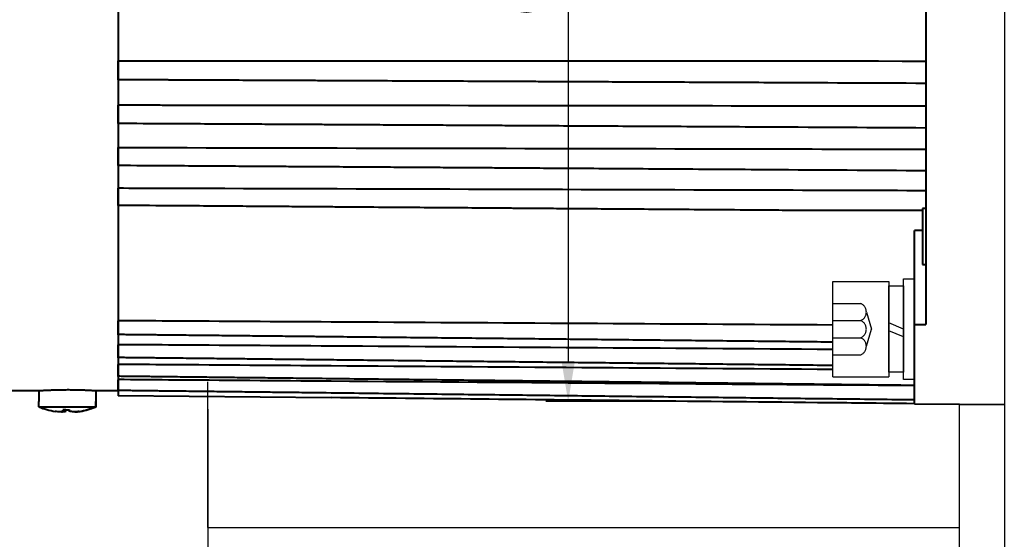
# Model space of a CAD drawing. Header units: inches. Extents: x -753 to 5070, y -3075 to 1581.
# Tile 100 of 178: x 4638 to 4725, y -2657 to -2611. Entities that reach past the tile are written whole.
import ezdxf

# ---------------------------------------------------------------- set-up
doc = ezdxf.new("R2010")
doc.units = ezdxf.units.IN
doc.header["$LTSCALE"] = 10
doc.header["$MEASUREMENT"] = 0
doc.linetypes.add('HIDDEN', pattern=[1.905, 1.27, -0.635])
for name, color, linetype in [('1轮廓实线层', 7, 'Continuous'), ('4虚线层', 6, 'HIDDEN'), ('7标注层', 4, 'Continuous')]:
    doc.layers.add(name, color=color, linetype=linetype)
doc.layers.add('图层2', color=4, linetype='Continuous', lineweight=40)
doc.styles.add('TH_GBDIM', font='romans.shx', dxfattribs={"width": 0.8, "bigfont": 'gbcbig.shx'})
doc.dimstyles.new('TH_GBDIM', dxfattribs={"dimtxt": 3.5, "dimasz": 2.5, "dimexe": 2, "dimexo": 0, "dimgap": 1, "dimtad": 1, "dimdec": 4, "dimdsep": 46, "dimtxsty": 'TH_GBDIM', "dimcen": 0.09, "dimclrd": 4, "dimclre": 4, "dimclrt": 3, "dimadec": 0, "dimazin": 0, "dimtfac": 1, "dimtdec": 4, "dimtmove": 0, "dimatfit": 3, "dimfxl": 1, "dimtzin": 0, "dimarcsym": 0})

# ---------------------------------------------------------------- blocks, each defined once
blk = doc.blocks.new('*D700')
at = {"layer": '7标注层', "color": 4, "lineweight": -2, "transparency": 16777216}
for p, q in [((4593.28, -2587.064), (4593.28, -2728.858)), ((4845.279, -2587.064), (4845.279, -2728.858)), ((4596.78, -2726.858), (4841.779, -2726.858))]:
    blk.add_line(p, q, dxfattribs=at)
at = {"layer": '7标注层', "color": 4, "transparency": 16777216}
for points in [[(4596.78, -2726.275), (4596.78, -2727.441), (4593.28, -2726.858)], [(4841.779, -2726.275), (4841.779, -2727.441), (4845.279, -2726.858)]]:
    blk.add_solid(points, dxfattribs=at)
at = {"layer": 'Defpoints', "color": 0, "transparency": 16777216}
for p in [(4593.28, -2587.064), (4845.279, -2587.064), (4845.279, -2726.858)]:
    blk.add_point(p, dxfattribs=at)
at = {"layer": '7标注层', "color": 3, "transparency": 16777216, "insert": (4722.161, -2723.108), "char_height": 5.5, "attachment_point": 5, "style": 'TH_GBDIM'}
blk.add_mtext('252', dxfattribs=at)
blk = doc.blocks.new('*D740')
at = {"layer": '7标注层', "color": 4, "lineweight": -2, "transparency": 16777216}
for p, q in [((4725.28, -2565.489), (4725.28, -2707.223)), ((4593.28, -2587.064), (4593.28, -2707.223)), ((4596.78, -2705.223), (4721.78, -2705.223))]:
    blk.add_line(p, q, dxfattribs=at)
at = {"layer": '7标注层', "color": 4, "transparency": 16777216}
for points in [[(4596.78, -2704.64), (4596.78, -2705.806), (4593.28, -2705.223)], [(4721.78, -2704.64), (4721.78, -2705.806), (4725.28, -2705.223)]]:
    blk.add_solid(points, dxfattribs=at)
at = {"layer": 'Defpoints', "color": 0, "transparency": 16777216}
for p in [(4725.28, -2565.489), (4593.28, -2587.064), (4725.28, -2705.223)]:
    blk.add_point(p, dxfattribs=at)
at = {"layer": '7标注层', "color": 3, "transparency": 16777216, "insert": (4661.53, -2701.473), "char_height": 5.5, "attachment_point": 5, "style": 'TH_GBDIM'}
blk.add_mtext('132', dxfattribs=at)
blk = doc.blocks.new('*D741')
at = {"layer": '7标注层', "color": 4, "lineweight": -2, "transparency": 16777216}
for p, q in [((4680.283, -2565.489), (4688.405, -2565.489)), ((4686.405, -2568.989), (4686.405, -2641.703)), ((4697.723, -2645.203), (4684.405, -2645.203))]:
    blk.add_line(p, q, dxfattribs=at)
at = {"layer": '7标注层', "color": 4, "transparency": 16777216}
for points in [[(4685.822, -2568.989), (4686.989, -2568.989), (4686.405, -2565.489)], [(4685.822, -2641.703), (4686.989, -2641.703), (4686.405, -2645.203)]]:
    blk.add_solid(points, dxfattribs=at)
at = {"layer": 'Defpoints', "color": 0, "transparency": 16777216}
for p in [(4680.283, -2565.489), (4686.405, -2645.203), (4697.723, -2645.203)]:
    blk.add_point(p, dxfattribs=at)
at = {"layer": '7标注层', "color": 3, "transparency": 16777216, "insert": (4682.655, -2605.346), "char_height": 5.5, "attachment_point": 5, "rotation": 90, "style": 'TH_GBDIM'}
blk.add_mtext('{%%c80}{}{}', dxfattribs=at)
blk = doc.blocks.new('GB93_5_0.65_R')
at = {"layer": '1轮廓实线层'}
for p, q in [((3.85, 1.3), (-3.85, 1.3)), ((-3.85, 1.3), (-3.85, 0)), ((0, 0), (-0.56, 1.3)), ((0.7, 0), (0.14, 1.3)), ((3.85, 0), (3.85, 1.3)), ((-3.85, 0), (3.85, 0))]:
    blk.add_line(p, q, dxfattribs=at)

msp = doc.modelspace()

# ---------------------------------------------------------------- linework, layer by layer
msp.add_line((4721.28, -2676.447), (4721.28, -2645.447))
at = {"layer": '1轮廓实线层'}
for p, q in [((4709.98, -2643.009), (4709.98, -2634.509)), ((4709.98, -2634.509), (4714.98, -2634.509)), ((4714.98, -2634.509), (4714.98, -2643.009)), ((4714.98, -2634.509), (4714.98, -2643.009)), ((4716.28, -2636.109), (4716.28, -2634.259)), ((4716.28, -2634.259), (4717.28, -2634.259)), ((4716.28, -2636.109), (4716.28, -2634.259)), ((4716.28, -2634.259), (4717.28, -2634.259)), ((4717.28, -2634.259), (4717.28, -2636.109)), ((4717.28, -2634.259), (4717.28, -2636.109)), ((4716.28, -2641.409), (4716.28, -2636.109)), ((4716.28, -2641.409), (4716.28, -2636.109)), ((4717.28, -2636.109), (4717.28, -2641.409)), ((4717.28, -2636.109), (4717.28, -2641.409)), ((4716.28, -2643.259), (4716.28, -2641.409)), ((4716.28, -2643.259), (4716.28, -2641.409)), ((4717.28, -2641.409), (4717.28, -2643.259)), ((4717.28, -2641.409), (4717.28, -2643.259)), ((4709.98, -2643.009), (4714.98, -2643.009)), ((4717.28, -2643.259), (4716.28, -2643.259)), ((4717.28, -2643.259), (4716.28, -2643.259)), ((4654.28, -2656.447), (4654.28, -2643.447)), ((4654.28, -2645.892), (4654.28, -2676.447))]:
    msp.add_line(p, q, dxfattribs=at)
at = {"layer": '1轮廓实线层', "color": 7}
msp.add_line((4654.28, -2656.447), (4721.28, -2656.447), dxfattribs=at)
at = {"layer": '4虚线层'}
for p, q in [((4709.98, -2636.469), (4712.48, -2636.469)), ((4709.98, -2637.996), (4712.48, -2637.996)), ((4712.98, -2637.232), (4713.43, -2638.759)), ((4712.98, -2640.286), (4713.43, -2638.759)), ((4709.98, -2639.522), (4712.48, -2639.522)), ((4709.98, -2641.049), (4712.48, -2641.049))]:
    msp.add_line(p, q, dxfattribs=at)
for centre in [(4712.147, -2637.232), (4712.147, -2638.759), (4712.147, -2640.286)]:
    msp.add_arc(centre, 0.833, 293.54865, 66.45135, dxfattribs=at)
at = {"layer": '图层2', "color": 0}
for p, q in [((4646.28, -2566.263), (4646.28, -2644.715)), ((4718.28, -2605.489), (4718.28, -2638.345)), ((4717.98, -2627.989), (4717.98, -2632.989)), ((4718.28, -2627.989), (4717.98, -2627.989)), ((4717.28, -2638.349), (4717.28, -2629.965)), ((4717.98, -2632.989), (4718.28, -2632.989)), ((4717.28, -2638.349), (4718.28, -2638.345)), ((4717.28, -2645.406), (4717.28, -2638.349)), ((4619.78, -2644.239), (4639.23, -2644.239)), ((4639.23, -2644.239), (4639.23, -2645.214)), ((4644.299, -2644.239), (4646.28, -2644.239)), ((4644.33, -2645.214), (4644.33, -2644.237)), ((4646.28, -2644.668), (4665.28, -2644.866)), ((4639.232, -2645.214), (4639.23, -2645.214)), ((4639.232, -2645.689), (4639.232, -2645.214)), ((4639.232, -2645.689), (4644.275, -2645.689)), ((4644.275, -2645.214), (4644.275, -2645.689)), ((4644.33, -2645.214), (4644.275, -2645.214)), ((4644.328, -2645.689), (4644.328, -2645.214)), ((4717.28, -2645.406), (4725.28, -2645.489))]:
    msp.add_line(p, q, dxfattribs=at)
for centre, major_axis, ratio, start_param, end_param in [((4641.753, -2639.439), (0, 6.742), 0.996514, 2.756944, 2.980879), ((4641.963, -2641.278), (6.081, 0.606), 0.764193, 4.58149, 4.628733), ((4641.753, -2639.439), (0, 6.742), 0.996514, 3.301833, 3.526241), ((4641.807, -2639.439), (0, -6.742), 0.996514, 0.163379, 0.384649)]:
    msp.add_ellipse(centre, major_axis=major_axis, ratio=ratio, start_param=start_param, end_param=end_param, dxfattribs=at)
for points, degree, knots in [([(4646.28, -2614.831), (4647.274, -2614.831), (4648.268, -2614.831), (4649.262, -2614.832), (4649.768, -2614.832), (4650.274, -2614.832), (4650.78, -2614.832), (4673.28, -2614.836), (4695.78, -2614.844), (4718.28, -2614.854)], 3, [-0.066667, -0.066667, -0.066667, -0.066667, -0.022485, -0.022485, -0.022485, 0, 0, 0, 1, 1, 1, 1]), ([(4646.28, -2616.517), (4646.28, -2616.515), (4646.28, -2616.513), (4646.28, -2616.507), (4646.28, -2616.505), (4646.28, -2616.501), (4646.28, -2616.498), (4646.28, -2616.483), (4646.28, -2616.466), (4646.28, -2616.435), (4646.28, -2616.424), (4646.28, -2616.398), (4646.28, -2616.385), (4646.28, -2616.341), (4646.28, -2616.308), (4646.28, -2616.253), (4646.28, -2616.234), (4646.28, -2616.204), (4646.28, -2616.194), (4646.28, -2616.173), (4646.28, -2616.163), (4646.28, -2616.109), (4646.28, -2616.064), (4646.28, -2615.993), (4646.28, -2615.969), (4646.28, -2615.919), (4646.28, -2615.894), (4646.28, -2615.818), (4646.28, -2615.766), (4646.28, -2615.701), (4646.28, -2615.688), (4646.28, -2615.661), (4646.28, -2615.648), (4646.28, -2615.608), (4646.28, -2615.582), (4646.28, -2615.504), (4646.28, -2615.452), (4646.28, -2615.376), (4646.28, -2615.351), (4646.28, -2615.302), (4646.28, -2615.278), (4646.28, -2615.207), (4646.28, -2615.163), (4646.28, -2615.11), (4646.28, -2615.099), (4646.28, -2615.079), (4646.28, -2615.048), (4646.28, -2615.02), (4646.28, -2614.967), (4646.28, -2614.934), (4646.28, -2614.877), (4646.28, -2614.852), (4646.28, -2614.832)], 3, [0, 0, 0, 0, 0.032237, 0.032237, 0.048922, 0.048922, 0.065608, 0.065608, 0.13235, 0.13235, 0.165721, 0.165721, 0.199092, 0.199092, 0.265835, 0.265835, 0.299206, 0.299206, 0.315891, 0.315891, 0.332577, 0.332577, 0.399319, 0.399319, 0.43269, 0.43269, 0.466062, 0.466062, 0.532804, 0.532804, 0.549489, 0.549489, 0.566175, 0.566175, 0.599546, 0.599546, 0.666288, 0.666288, 0.69966, 0.69966, 0.733031, 0.733031, 0.799773, 0.799773, 0.816459, 0.816459, 0.833144, 0.866515, 0.866515, 0.933258, 0.933258, 1, 1, 1, 1]), ([(4646.28, -2616.496), (4647.764, -2616.503), (4649.249, -2616.51), (4650.733, -2616.516), (4650.749, -2616.516), (4650.764, -2616.516), (4650.78, -2616.517), (4651.704, -2616.521), (4653.586, -2616.529), (4656.327, -2616.542), (4658.903, -2616.553), (4661.177, -2616.564), (4663.142, -2616.572), (4664.818, -2616.58), (4666.297, -2616.587), (4667.689, -2616.593), (4669.71, -2616.602), (4672.347, -2616.614), (4675.508, -2616.628), (4678.014, -2616.64), (4679.866, -2616.648), (4681.175, -2616.654), (4682.587, -2616.66), (4684.233, -2616.668), (4686.199, -2616.677), (4688.487, -2616.687), (4691.097, -2616.699), (4694.03, -2616.712), (4697.284, -2616.727), (4700.737, -2616.742), (4703.104, -2616.753), (4704.28, -2616.758), (4704.286, -2616.758), (4704.292, -2616.758), (4704.298, -2616.758), (4708.959, -2616.779), (4713.619, -2616.8), (4718.28, -2616.822)], 3, [-0.084112, -0.084112, -0.084112, -0.084112, -0.000879, -0.000879, -0.000879, 0, 0, 0, 0.051797, 0.105559, 0.153698, 0.196216, 0.233113, 0.263878, 0.290188, 0.316059, 0.341929, 0.403526, 0.463913, 0.519158, 0.544091, 0.567733, 0.592556, 0.623283, 0.66003, 0.702799, 0.751587, 0.806397, 0.867226, 0.934077, 1, 1, 1, 1.000341, 1.000341, 1.000341, 1.261683, 1.261683, 1.261683, 1.261683]), ([(4646.28, -2618.771), (4647.535, -2618.773), (4648.79, -2618.774), (4650.044, -2618.775), (4650.29, -2618.776), (4650.535, -2618.776), (4650.78, -2618.776), (4668.613, -2618.796), (4686.447, -2618.817), (4704.28, -2618.841), (4704.456, -2618.841), (4704.631, -2618.841), (4704.807, -2618.842), (4709.298, -2618.848), (4713.789, -2618.853), (4718.28, -2618.859)], 3, [-0.084113, -0.084113, -0.084113, -0.084113, -0.013752, -0.013752, -0.013752, 0, 0, 0, 1, 1, 1, 1.009851, 1.009851, 1.009851, 1.261682, 1.261682, 1.261682, 1.261682]), ([(4646.28, -2620.423), (4646.28, -2620.423), (4646.28, -2620.423), (4646.28, -2620.422), (4646.28, -2620.421), (4646.28, -2620.419), (4646.28, -2620.417), (4646.28, -2620.409), (4646.28, -2620.398), (4646.28, -2620.375), (4646.28, -2620.366), (4646.28, -2620.345), (4646.28, -2620.334), (4646.28, -2620.297), (4646.28, -2620.269), (4646.28, -2620.22), (4646.28, -2620.203), (4646.28, -2620.176), (4646.28, -2620.167), (4646.28, -2620.148), (4646.28, -2620.138), (4646.28, -2620.089), (4646.28, -2620.047), (4646.28, -2619.98), (4646.28, -2619.957), (4646.28, -2619.909), (4646.28, -2619.885), (4646.28, -2619.812), (4646.28, -2619.761), (4646.28, -2619.697), (4646.28, -2619.684), (4646.28, -2619.658), (4646.28, -2619.644), (4646.28, -2619.605), (4646.28, -2619.579), (4646.28, -2619.5), (4646.28, -2619.448), (4646.28, -2619.37), (4646.28, -2619.344), (4646.28, -2619.293), (4646.28, -2619.268), (4646.28, -2619.194), (4646.28, -2619.147), (4646.28, -2619.09), (4646.28, -2619.079), (4646.28, -2619.057), (4646.28, -2619.024), (4646.28, -2618.993), (4646.28, -2618.934), (4646.28, -2618.897), (4646.28, -2618.831), (4646.28, -2618.802), (4646.28, -2618.776)], 3, [0, 0, 0, 0, 0.015869, 0.015869, 0.032837, 0.032837, 0.049805, 0.049805, 0.117676, 0.117676, 0.151611, 0.151611, 0.185547, 0.185547, 0.253418, 0.253418, 0.287354, 0.287354, 0.304321, 0.304321, 0.321289, 0.321289, 0.38916, 0.38916, 0.423096, 0.423096, 0.457031, 0.457031, 0.524902, 0.524902, 0.54187, 0.54187, 0.558838, 0.558838, 0.592773, 0.592773, 0.660645, 0.660645, 0.69458, 0.69458, 0.728516, 0.728516, 0.796387, 0.796387, 0.813354, 0.813354, 0.830322, 0.864258, 0.864258, 0.932129, 0.932129, 1, 1, 1, 1]), ([(4646.28, -2620.398), (4647.777, -2620.406), (4649.275, -2620.414), (4650.772, -2620.423), (4650.775, -2620.423), (4650.777, -2620.423), (4650.78, -2620.423), (4651.736, -2620.428), (4653.624, -2620.438), (4656.316, -2620.453), (4658.724, -2620.467), (4660.743, -2620.478), (4662.436, -2620.487), (4663.934, -2620.496), (4665.766, -2620.506), (4667.978, -2620.518), (4670.498, -2620.532), (4672.496, -2620.543), (4673.973, -2620.551), (4675.016, -2620.557), (4676.142, -2620.563), (4677.455, -2620.571), (4679.022, -2620.579), (4680.847, -2620.59), (4683.066, -2620.602), (4685.711, -2620.617), (4688.813, -2620.634), (4692.265, -2620.653), (4696.066, -2620.674), (4700.11, -2620.697), (4702.887, -2620.712), (4704.28, -2620.72), (4704.28, -2620.72), (4704.281, -2620.72), (4704.281, -2620.72), (4708.948, -2620.746), (4713.614, -2620.772), (4718.28, -2620.798)], 3, [-0.084112, -0.084112, -0.084112, -0.084112, -0.000142, -0.000142, -0.000142, 0, 0, 0, 0.05359, 0.105903, 0.150922, 0.18865, 0.219085, 0.245873, 0.272662, 0.321775, 0.369923, 0.41397, 0.43385, 0.452701, 0.472492, 0.496992, 0.526291, 0.560391, 0.599292, 0.650743, 0.708727, 0.773245, 0.844298, 0.921883, 1, 1, 1, 1.000026, 1.000026, 1.000026, 1.261683, 1.261683, 1.261683, 1.261683]), ([(4646.28, -2622.566), (4647.546, -2622.569), (4648.812, -2622.571), (4650.078, -2622.574), (4650.312, -2622.574), (4650.546, -2622.575), (4650.78, -2622.575), (4668.613, -2622.611), (4686.447, -2622.648), (4704.28, -2622.688), (4704.448, -2622.688), (4704.615, -2622.688), (4704.783, -2622.689), (4709.282, -2622.699), (4713.781, -2622.709), (4718.28, -2622.719)], 3, [-0.084113, -0.084113, -0.084113, -0.084113, -0.013125, -0.013125, -0.013125, 0, 0, 0, 1, 1, 1, 1.009402, 1.009402, 1.009402, 1.261682, 1.261682, 1.261682, 1.261682]), ([(4646.28, -2624.173), (4646.28, -2624.174), (4646.28, -2624.174), (4646.28, -2624.172), (4646.28, -2624.166), (4646.28, -2624.151), (4646.28, -2624.145), (4646.28, -2624.13), (4646.28, -2624.121), (4646.28, -2624.092), (4646.28, -2624.068), (4646.28, -2624.026), (4646.28, -2624.011), (4646.28, -2623.987), (4646.28, -2623.979), (4646.28, -2623.962), (4646.28, -2623.953), (4646.28, -2623.909), (4646.28, -2623.871), (4646.28, -2623.808), (4646.28, -2623.786), (4646.28, -2623.741), (4646.28, -2623.719), (4646.28, -2623.648), (4646.28, -2623.6), (4646.28, -2623.537), (4646.28, -2623.524), (4646.28, -2623.499), (4646.28, -2623.486), (4646.28, -2623.447), (4646.28, -2623.421), (4646.28, -2623.343), (4646.28, -2623.291), (4646.28, -2623.212), (4646.28, -2623.185), (4646.28, -2623.133), (4646.28, -2623.107), (4646.28, -2623.031), (4646.28, -2622.982), (4646.28, -2622.922), (4646.28, -2622.91), (4646.28, -2622.886), (4646.28, -2622.852), (4646.28, -2622.818), (4646.28, -2622.754), (4646.28, -2622.714), (4646.28, -2622.639), (4646.28, -2622.605), (4646.28, -2622.575)], 3, [0, 0, 0, 0, 0.014986, 0.014986, 0.085344, 0.085344, 0.120523, 0.120523, 0.155703, 0.155703, 0.226061, 0.226061, 0.26124, 0.26124, 0.278829, 0.278829, 0.296419, 0.296419, 0.366777, 0.366777, 0.401956, 0.401956, 0.437135, 0.437135, 0.507493, 0.507493, 0.525083, 0.525083, 0.542672, 0.542672, 0.577851, 0.577851, 0.648209, 0.648209, 0.683388, 0.683388, 0.718568, 0.718568, 0.788926, 0.788926, 0.806515, 0.806515, 0.824105, 0.859284, 0.859284, 0.929642, 0.929642, 1, 1, 1, 1]), ([(4646.28, -2624.144), (4647.78, -2624.154), (4649.28, -2624.163), (4650.78, -2624.173), (4650.78, -2624.173), (4650.78, -2624.173), (4650.78, -2624.173), (4651.736, -2624.18), (4653.624, -2624.192), (4656.316, -2624.21), (4658.724, -2624.225), (4660.743, -2624.239), (4662.436, -2624.25), (4663.934, -2624.259), (4665.766, -2624.271), (4667.978, -2624.286), (4670.498, -2624.302), (4672.497, -2624.316), (4673.973, -2624.325), (4675.016, -2624.332), (4676.142, -2624.339), (4677.455, -2624.348), (4679.022, -2624.358), (4680.847, -2624.37), (4683.066, -2624.385), (4685.711, -2624.402), (4688.813, -2624.422), (4692.265, -2624.445), (4696.066, -2624.47), (4700.11, -2624.496), (4702.887, -2624.515), (4704.28, -2624.524), (4704.28, -2624.524), (4704.28, -2624.524), (4704.28, -2624.524), (4708.947, -2624.554), (4713.613, -2624.585), (4718.28, -2624.615)], 3, [-0.084111, -0.084111, -0.084111, -0.084111, 0, 0, 0, 0, 0, 0, 0.053591, 0.105903, 0.150923, 0.188651, 0.219086, 0.245874, 0.272663, 0.321775, 0.369923, 0.413971, 0.433851, 0.452701, 0.472492, 0.496992, 0.526292, 0.560392, 0.599292, 0.650743, 0.708727, 0.773245, 0.844297, 0.921883, 1, 1, 1, 1, 1, 1, 1.261674, 1.261674, 1.261674, 1.261674]), ([(4646.28, -2626.174), (4647.56, -2626.177), (4648.839, -2626.181), (4650.119, -2626.185), (4650.339, -2626.185), (4650.56, -2626.186), (4650.78, -2626.187), (4668.613, -2626.238), (4686.447, -2626.291), (4704.28, -2626.346), (4704.438, -2626.347), (4704.596, -2626.347), (4704.753, -2626.348), (4709.262, -2626.361), (4713.771, -2626.375), (4718.28, -2626.389)], 3, [-0.084113, -0.084113, -0.084113, -0.084113, -0.012354, -0.012354, -0.012354, 0, 0, 0, 1, 1, 1, 1.00885, 1.00885, 1.00885, 1.261682, 1.261682, 1.261682, 1.261682]), ([(4646.28, -2627.729), (4646.28, -2627.729), (4646.28, -2627.728), (4646.28, -2627.723), (4646.28, -2627.719), (4646.28, -2627.71), (4646.28, -2627.704), (4646.28, -2627.682), (4646.28, -2627.663), (4646.28, -2627.629), (4646.28, -2627.616), (4646.28, -2627.596), (4646.28, -2627.589), (4646.28, -2627.574), (4646.28, -2627.566), (4646.28, -2627.527), (4646.28, -2627.493), (4646.28, -2627.435), (4646.28, -2627.416), (4646.28, -2627.374), (4646.28, -2627.352), (4646.28, -2627.286), (4646.28, -2627.24), (4646.28, -2627.18), (4646.28, -2627.167), (4646.28, -2627.142), (4646.28, -2627.13), (4646.28, -2627.092), (4646.28, -2627.067), (4646.28, -2626.99), (4646.28, -2626.938), (4646.28, -2626.859), (4646.28, -2626.832), (4646.28, -2626.78), (4646.28, -2626.754), (4646.28, -2626.676), (4646.28, -2626.625), (4646.28, -2626.562), (4646.28, -2626.55), (4646.28, -2626.525), (4646.28, -2626.489), (4646.28, -2626.453), (4646.28, -2626.385), (4646.28, -2626.341), (4646.28, -2626.259), (4646.28, -2626.221), (4646.28, -2626.187)], 3, [0, 0, 0, 0, 0.040325, 0.040325, 0.077235, 0.077235, 0.114146, 0.114146, 0.187967, 0.187967, 0.224878, 0.224878, 0.243333, 0.243333, 0.261788, 0.261788, 0.335609, 0.335609, 0.37252, 0.37252, 0.409431, 0.409431, 0.483252, 0.483252, 0.501707, 0.501707, 0.520162, 0.520162, 0.557073, 0.557073, 0.630894, 0.630894, 0.667805, 0.667805, 0.704715, 0.704715, 0.778536, 0.778536, 0.796992, 0.796992, 0.815447, 0.852358, 0.852358, 0.926179, 0.926179, 1, 1, 1, 1]), ([(4646.28, -2627.695), (4647.78, -2627.707), (4649.28, -2627.718), (4650.78, -2627.729), (4650.78, -2627.729), (4650.78, -2627.729), (4650.78, -2627.729), (4651.704, -2627.736), (4653.586, -2627.75), (4656.327, -2627.771), (4658.903, -2627.79), (4661.178, -2627.807), (4663.142, -2627.822), (4664.818, -2627.834), (4666.297, -2627.845), (4667.689, -2627.856), (4669.711, -2627.871), (4672.347, -2627.891), (4675.508, -2627.914), (4678.015, -2627.933), (4679.866, -2627.947), (4681.175, -2627.957), (4682.587, -2627.967), (4684.233, -2627.98), (4686.199, -2627.995), (4688.487, -2628.012), (4691.097, -2628.031), (4694.03, -2628.053), (4697.284, -2628.078), (4700.861, -2628.104), (4704.727, -2628.133), (4707.401, -2628.153), (4717.98, -2628.164)], 3, [-0.077592, -0.077592, -0.077592, -0.077592, 0, 0, 0, 0, 0, 0, 0.047788, 0.097382, 0.141791, 0.181013, 0.215049, 0.24343, 0.2677, 0.291566, 0.315431, 0.372253, 0.427959, 0.478922, 0.501922, 0.523732, 0.54663, 0.574975, 0.608874, 0.648328, 0.693334, 0.743895, 0.80001, 0.861678, 0.9289, 1, 1, 1, 1]), ([(4646.28, -2637.982), (4647.777, -2637.991), (4649.274, -2638), (4650.771, -2638.009), (4650.774, -2638.009), (4650.777, -2638.009), (4650.78, -2638.009), (4655.613, -2638.038), (4660.447, -2638.067), (4665.28, -2638.097), (4665.283, -2638.097), (4665.285, -2638.097), (4665.288, -2638.097), (4680.185, -2638.187), (4695.083, -2638.276), (4709.98, -2638.366)], 3, [-0.310349, -0.310349, -0.310349, -0.310349, -0.000598, -0.000598, -0.000598, 0, 0, 0, 1, 1, 1, 1.000541, 1.000541, 1.000541, 4.082768, 4.082768, 4.082768, 4.082768]), ([(4646.28, -2639.263), (4646.28, -2639.263), (4646.28, -2639.263), (4646.28, -2639.261), (4646.28, -2639.259), (4646.28, -2639.254), (4646.28, -2639.252), (4646.28, -2639.248), (4646.28, -2639.245), (4646.28, -2639.231), (4646.28, -2639.216), (4646.28, -2639.185), (4646.28, -2639.174), (4646.28, -2639.149), (4646.28, -2639.136), (4646.28, -2639.093), (4646.28, -2639.061), (4646.28, -2639.016), (4646.28, -2639.007), (4646.28, -2638.988), (4646.28, -2638.978), (4646.28, -2638.948), (4646.28, -2638.928), (4646.28, -2638.864), (4646.28, -2638.82), (4646.28, -2638.749), (4646.28, -2638.724), (4646.28, -2638.675), (4646.28, -2638.65), (4646.28, -2638.575), (4646.28, -2638.523), (4646.28, -2638.458), (4646.28, -2638.444), (4646.28, -2638.418), (4646.28, -2638.378), (4646.28, -2638.339), (4646.28, -2638.261), (4646.28, -2638.209), (4646.28, -2638.107), (4646.28, -2638.057), (4646.28, -2638.009)], 3, [0, 0, 0, 0, 0.017571, 0.017571, 0.062227, 0.062227, 0.084555, 0.084555, 0.106883, 0.106883, 0.196194, 0.196194, 0.24085, 0.24085, 0.285506, 0.285506, 0.374818, 0.374818, 0.397146, 0.397146, 0.419474, 0.419474, 0.46413, 0.46413, 0.553441, 0.553441, 0.598097, 0.598097, 0.642753, 0.642753, 0.732065, 0.732065, 0.754393, 0.754393, 0.776721, 0.821377, 0.821377, 0.910688, 0.910688, 1, 1, 1, 1]), ([(4646.28, -2639.215), (4650.78, -2639.263), (4665.28, -2639.416), (4709.98, -2639.887)], 1, [-0.310337, -0.310337, 0, 1, 4.082742, 4.082742]), ([(4646.28, -2640.117), (4647.778, -2640.127), (4649.275, -2640.137), (4650.773, -2640.147), (4650.775, -2640.147), (4650.778, -2640.147), (4650.78, -2640.147), (4655.613, -2640.179), (4660.447, -2640.211), (4665.28, -2640.243), (4665.282, -2640.243), (4665.284, -2640.243), (4665.287, -2640.243), (4680.184, -2640.343), (4695.082, -2640.442), (4709.98, -2640.541)], 3, [-0.310349, -0.310349, -0.310349, -0.310349, -0.000498, -0.000498, -0.000498, 0, 0, 0, 1, 1, 1, 1.000451, 1.000451, 1.000451, 4.082768, 4.082768, 4.082768, 4.082768]), ([(4646.28, -2641.316), (4646.28, -2641.316), (4646.28, -2641.316), (4646.28, -2641.315), (4646.28, -2641.315), (4646.28, -2641.313), (4646.28, -2641.312), (4646.28, -2641.305), (4646.28, -2641.294), (4646.28, -2641.272), (4646.28, -2641.263), (4646.28, -2641.243), (4646.28, -2641.232), (4646.28, -2641.197), (4646.28, -2641.169), (4646.28, -2641.129), (4646.28, -2641.121), (4646.28, -2641.104), (4646.28, -2641.095), (4646.28, -2641.068), (4646.28, -2641.013), (4646.28, -2640.95), (4646.28, -2640.883), (4646.28, -2640.86), (4646.28, -2640.813), (4646.28, -2640.789), (4646.28, -2640.716), (4646.28, -2640.666), (4646.28, -2640.601), (4646.28, -2640.588), (4646.28, -2640.562), (4646.28, -2640.523), (4646.28, -2640.484), (4646.28, -2640.405), (4646.28, -2640.353), (4646.28, -2640.248), (4646.28, -2640.197), (4646.28, -2640.147)], 3, [0, 0, 0, 0, 0.010718, 0.010718, 0.034272, 0.034272, 0.057827, 0.057827, 0.152044, 0.152044, 0.199153, 0.199153, 0.246261, 0.246261, 0.340479, 0.340479, 0.364033, 0.364033, 0.387587, 0.387587, 0.434696, 0.528913, 0.528913, 0.576022, 0.576022, 0.623131, 0.623131, 0.717348, 0.717348, 0.740902, 0.740902, 0.764457, 0.811565, 0.811565, 0.905783, 0.905783, 1, 1, 1, 1]), ([(4646.28, -2641.266), (4650.78, -2641.316), (4665.28, -2641.477), (4709.98, -2641.972)], 1, [-0.310346, -0.310346, 0, 1, 4.082789, 4.082789]), ([(4646.28, -2641.873), (4647.778, -2641.883), (4649.276, -2641.894), (4650.774, -2641.905), (4650.776, -2641.905), (4650.778, -2641.905), (4650.78, -2641.905), (4655.613, -2641.94), (4660.447, -2641.975), (4665.28, -2642.009), (4665.282, -2642.009), (4665.283, -2642.009), (4665.285, -2642.009), (4680.183, -2642.117), (4695.082, -2642.225), (4709.98, -2642.332)], 3, [-0.310349, -0.310349, -0.310349, -0.310349, -0.000393, -0.000393, -0.000393, 0, 0, 0, 1, 1, 1, 1.000356, 1.000356, 1.000356, 4.082768, 4.082768, 4.082768, 4.082768]), ([(4646.28, -2642.986), (4646.28, -2642.986), (4646.28, -2642.986), (4646.28, -2642.985), (4646.28, -2642.98), (4646.28, -2642.966), (4646.28, -2642.96), (4646.28, -2642.945), (4646.28, -2642.937), (4646.28, -2642.909), (4646.28, -2642.886), (4646.28, -2642.852), (4646.28, -2642.845), (4646.28, -2642.83), (4646.28, -2642.822), (4646.28, -2642.799), (4646.28, -2642.749), (4646.28, -2642.692), (4646.28, -2642.63), (4646.28, -2642.608), (4646.28, -2642.564), (4646.28, -2642.541), (4646.28, -2642.472), (4646.28, -2642.424), (4646.28, -2642.361), (4646.28, -2642.348), (4646.28, -2642.322), (4646.28, -2642.284), (4646.28, -2642.245), (4646.28, -2642.167), (4646.28, -2642.115), (4646.28, -2642.009), (4646.28, -2641.957), (4646.28, -2641.905)], 3, [0, 0, 0, 0, 0.003734, 0.003734, 0.103361, 0.103361, 0.153174, 0.153174, 0.202987, 0.202987, 0.302614, 0.302614, 0.32752, 0.32752, 0.352427, 0.352427, 0.40224, 0.501867, 0.501867, 0.55168, 0.55168, 0.601494, 0.601494, 0.70112, 0.70112, 0.726027, 0.726027, 0.750934, 0.800747, 0.800747, 0.900373, 0.900373, 1, 1, 1, 1]), ([(4646.28, -2642.934), (4650.78, -2642.986), (4665.28, -2643.153), (4717.28, -2643.753)], 1, [-0.310344, -0.310344, 0, 1, 4.58624, 4.58624]), ([(4646.28, -2643.229), (4647.779, -2643.241), (4649.277, -2643.252), (4650.776, -2643.264), (4650.777, -2643.264), (4650.779, -2643.264), (4650.78, -2643.264), (4655.613, -2643.301), (4660.447, -2643.338), (4665.28, -2643.375), (4665.281, -2643.375), (4665.283, -2643.375), (4665.284, -2643.375), (4682.616, -2643.509), (4699.948, -2643.642), (4717.28, -2643.776)], 3, [-0.310349, -0.310349, -0.310349, -0.310349, -0.000284, -0.000284, -0.000284, 0, 0, 0, 1, 1, 1, 1.000257, 1.000257, 1.000257, 4.586217, 4.586217, 4.586217, 4.586217]), ([(4646.28, -2644.255), (4646.28, -2644.255), (4646.28, -2644.254), (4646.28, -2644.25), (4646.28, -2644.246), (4646.28, -2644.237), (4646.28, -2644.232), (4646.28, -2644.211), (4646.28, -2644.193), (4646.28, -2644.165), (4646.28, -2644.159), (4646.28, -2644.147), (4646.28, -2644.141), (4646.28, -2644.12), (4646.28, -2644.077), (4646.28, -2644.026), (4646.28, -2643.969), (4646.28, -2643.95), (4646.28, -2643.909), (4646.28, -2643.887), (4646.28, -2643.822), (4646.28, -2643.776), (4646.28, -2643.716), (4646.28, -2643.703), (4646.28, -2643.679), (4646.28, -2643.641), (4646.28, -2643.604), (4646.28, -2643.527), (4646.28, -2643.475), (4646.28, -2643.369), (4646.28, -2643.317), (4646.28, -2643.264)], 3, [0, 0, 0, 0, 0.047718, 0.047718, 0.100622, 0.100622, 0.153527, 0.153527, 0.259336, 0.259336, 0.285788, 0.285788, 0.31224, 0.31224, 0.365145, 0.470954, 0.470954, 0.523859, 0.523859, 0.576763, 0.576763, 0.682573, 0.682573, 0.709025, 0.709025, 0.735477, 0.788382, 0.788382, 0.894191, 0.894191, 1, 1, 1, 1]), ([(4639.23, -2644.239), (4639.23, -2644.239), (4639.238, -2644.238), (4639.275, -2644.236), (4639.315, -2644.233), (4639.346, -2644.232), (4639.352, -2644.231), (4639.365, -2644.23), (4639.372, -2644.23), (4639.393, -2644.229), (4639.408, -2644.228), (4639.456, -2644.225), (4639.528, -2644.22), (4639.613, -2644.216), (4639.682, -2644.212), (4639.718, -2644.21), (4639.757, -2644.208), (4639.782, -2644.207), (4639.796, -2644.206), (4639.862, -2644.202), (4639.974, -2644.197), (4640.159, -2644.189), (4640.293, -2644.184), (4640.397, -2644.18), (4640.433, -2644.178), (4640.505, -2644.176), (4640.541, -2644.175), (4640.652, -2644.171), (4640.802, -2644.167), (4640.958, -2644.164), (4641.078, -2644.161), (4641.119, -2644.161), (4641.2, -2644.159), (4641.241, -2644.159), (4641.365, -2644.157), (4641.53, -2644.156), (4641.778, -2644.155), (4641.945, -2644.155), (4642.05, -2644.156), (4642.071, -2644.156), (4642.112, -2644.156), (4642.175, -2644.157), (4642.237, -2644.158), (4642.359, -2644.159), (4642.521, -2644.162), (4642.677, -2644.165), (4642.793, -2644.168), (4642.831, -2644.169), (4642.888, -2644.171), (4642.907, -2644.171), (4642.945, -2644.173), (4643.038, -2644.175), (4643.199, -2644.181), (4643.399, -2644.189), (4643.523, -2644.194), (4643.612, -2644.198), (4643.641, -2644.2), (4643.697, -2644.202), (4643.724, -2644.204), (4643.804, -2644.208), (4643.903, -2644.213), (4643.988, -2644.218), (4644.048, -2644.221), (4644.067, -2644.223), (4644.103, -2644.225), (4644.12, -2644.226), (4644.168, -2644.229), (4644.224, -2644.232), (4644.264, -2644.235), (4644.289, -2644.236), (4644.3, -2644.237), (4644.308, -2644.238), (4644.313, -2644.238), (4644.316, -2644.238), (4644.326, -2644.239), (4644.33, -2644.239), (4644.33, -2644.239), (4644.33, -2644.239)], 3, [0, 0, 0, 0, 0.031247, 0.062494, 0.093741, 0.093741, 0.101553, 0.101553, 0.109365, 0.109365, 0.124988, 0.124988, 0.156235, 0.187482, 0.187482, 0.203106, 0.210918, 0.210918, 0.218729, 0.218729, 0.249977, 0.281224, 0.312471, 0.312471, 0.328094, 0.328094, 0.343718, 0.343718, 0.374965, 0.406212, 0.406212, 0.421835, 0.421835, 0.437459, 0.437459, 0.468706, 0.499953, 0.5312, 0.5312, 0.539012, 0.539012, 0.546824, 0.562447, 0.562447, 0.593694, 0.624941, 0.624941, 0.640565, 0.640565, 0.648377, 0.648377, 0.656188, 0.687436, 0.718683, 0.74993, 0.74993, 0.765553, 0.765553, 0.781177, 0.781177, 0.812424, 0.843671, 0.843671, 0.859294, 0.859294, 0.874918, 0.874918, 0.906165, 0.937412, 0.937412, 0.953036, 0.960847, 0.960847, 0.968659, 0.968659, 0.999906, 1, 1, 1, 1]), ([(4646.28, -2644.201), (4650.78, -2644.255), (4665.28, -2644.427), (4717.28, -2645.044)], 1, [-0.310336, -0.310336, 0, 1, 4.586194, 4.586194]), ([(4712.053, -2645.352), (4710.986, -2645.34), (4709.92, -2645.329), (4708.853, -2645.318), (4708.853, -2645.318), (4708.853, -2645.318), (4708.853, -2645.318), (4708.774, -2645.317), (4708.694, -2645.317), (4708.615, -2645.316), (4708.615, -2645.316), (4708.614, -2645.316), (4708.614, -2645.316), (4703.003, -2645.258), (4697.391, -2645.199), (4682.947, -2645.049), (4674.113, -2644.957), (4665.28, -2644.866)], 3, [-0.079358, -0.079358, -0.079358, -0.079358, -0.005513, -0.005513, -0.005513, -0.005513, -0.005513, -0.005513, -0.000019, -0.000019, -0.000019, 0, 0, 0, 0.388473, 0.388473, 1, 1, 1, 1]), ([(4641.433, -2646.076), (4641.382, -2646.093), (4641.333, -2646.106), (4641.235, -2646.126), (4641.187, -2646.133), (4641.14, -2646.137)], 3, [0, 0, 0, 0, 0.5, 0.5, 1, 1, 1, 1]), ([(4641.244, -2646.137), (4641.309, -2646.132), (4641.375, -2646.125), (4641.507, -2646.103), (4641.573, -2646.089), (4641.64, -2646.072)], 3, [0, 0, 0, 0, 0.5, 0.5, 1, 1, 1, 1]), ([(4642.316, -2646.137), (4642.252, -2646.133), (4642.186, -2646.126), (4642.055, -2646.104), (4641.988, -2646.091), (4641.921, -2646.074)], 3, [0, 0, 0, 0, 0.5, 0.5, 1, 1, 1, 1]), ([(4642.825, -2646.095), (4642.742, -2646.106), (4642.657, -2646.115), (4642.487, -2646.129), (4642.402, -2646.134), (4642.316, -2646.137)], 3, [0, 0, 0, 0, 0.5, 0.5, 1, 1, 1, 1])]:
    msp.add_open_spline(points, degree=degree, knots=knots, dxfattribs=at)
for points, degree in [([(4717.98, -2629.964), (4717.747, -2629.965), (4717.513, -2629.965), (4717.28, -2629.965)], 3), ([(4641.351, -2645.963), (4641.376, -2646.007), (4641.404, -2646.045), (4641.433, -2646.076)], 3), ([(4641.629, -2645.965), (4641.536, -2645.966), (4641.443, -2645.965), (4641.351, -2645.963)], 3), ([(4641.447, -2645.964), (4641.433, -2646.076)], 1), ([(4641.65, -2645.915), (4641.64, -2646.072)], 1), ([(4641.913, -2645.916), (4641.921, -2646.074)], 1), ([(4641.921, -2646.074), (4641.922, -2646.042), (4641.92, -2646.004), (4641.917, -2645.96)], 3), ([(4717.277, -2645.406), (4715.389, -2645.386), (4713.501, -2645.367), (4712.053, -2645.352)], 3), ([(4641.14, -2646.137), (4640.985, -2646.13), (4640.83, -2646.116), (4640.678, -2646.095)], 3), ([(4642.42, -2646.137), (4642.581, -2646.13), (4642.741, -2646.115), (4642.899, -2646.092)], 3)]:
    msp.add_open_spline(points, degree=degree, dxfattribs=at)

# ---------------------------------------------------------------- block references
at = {"layer": '1轮廓实线层', "xscale": -1, "rotation": 90}
msp.add_blockref('GB93_5_0.65_R', (4716.28, -2638.759), dxfattribs=at)
msp.add_blockref('GB93_5_0.65_R', (4716.28, -2638.759), dxfattribs=at)

# ---------------------------------------------------------------- dimensions: what is measured, and where the dimension line sits
at = {"layer": '7标注层'}
for base, p2, picture, middle in [((4725.28, -2705.223), (4725.28, -2565.489), '*D740', (4661.53, -2705.223)), ((4845.279, -2726.858), (4845.279, -2587.064), '*D700', (4722.161, -2726.858))]:
    dim = msp.add_linear_dim(base=base, p1=(4593.28, -2587.064), p2=p2, dimstyle='TH_GBDIM', override={"dimtxt": 5.5, "dimasz": 3.5, "dimdec": 1, "dimadec": 1}, dxfattribs=at)
    dim.commit()
    dim.dimension.update_dxf_attribs({"geometry": picture, "text_midpoint": middle, "dimtype": 160})
dim = msp.add_linear_dim(base=(4686.405, -2645.203), p1=(4680.283, -2565.489), p2=(4697.723, -2645.203), angle=90, text='{%%c<>}{}{}', dimstyle='TH_GBDIM', override={"dimtxt": 5.5, "dimasz": 3.5, "dimdec": 0}, dxfattribs=at)
dim.commit()
dim.dimension.update_dxf_attribs({"geometry": '*D741', "text_midpoint": (4682.655, -2605.346)})

doc.saveas('drawing.dxf')
